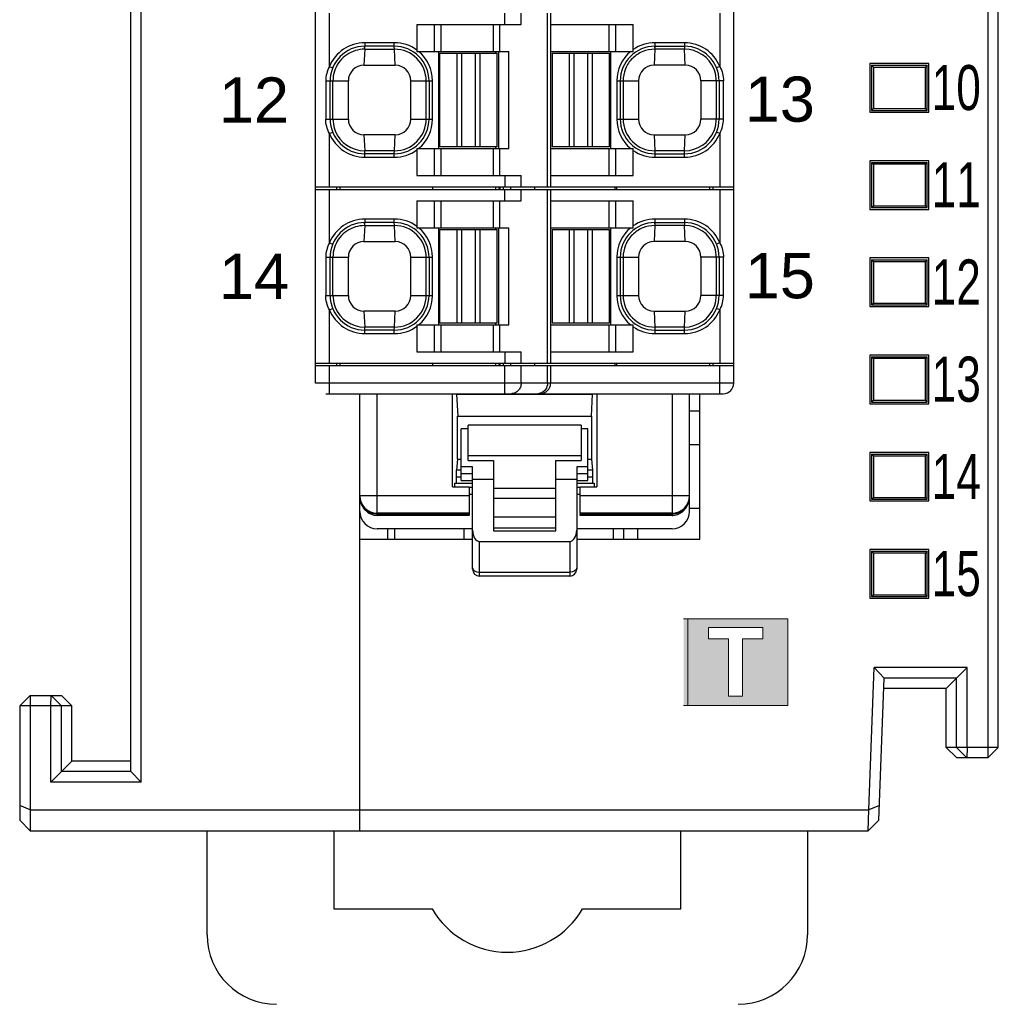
# Model space of a CAD drawing. Extents: x 1653 to 2131, y -357 to 2652.
# Tile 24 of 34: x 2101 to 2129, y -77 to -49. Entities that reach past the tile are written whole.
import ezdxf
from ezdxf.enums import TextEntityAlignment as Align

# ---------------------------------------------------------------- set-up
doc = ezdxf.new("R2010")
doc.units = 0
doc.header["$LTSCALE"] = 30.734
doc.header["$MEASUREMENT"] = 0
doc.layers.get('0').update_dxf_attribs({"linetype": 'CONTINUOUS'})
doc.layers.add('7_ALL_FEATURES', color=7, linetype='CONTINUOUS')
doc.styles.add('TEXTSTYLE_1', font='arial.ttf')

msp = doc.modelspace()

# ---------------------------------------------------------------- hatches: boundary and pattern name
at = {"lineweight": 5}
h = msp.add_hatch(color=256, dxfattribs=at)
h.paths.add_polyline_path([(2120.919, -66.898), (2121.501, -66.898), (2121.501, -68.553), (2121.902, -68.553), (2121.902, -66.898), (2122.491, -66.898), (2122.491, -66.568), (2120.919, -66.568)], flags=16)
h.paths.add_polyline_path([(2120.205, -68.819), (2123.205, -68.819), (2123.205, -66.319), (2120.205, -66.319)])

# ---------------------------------------------------------------- linework, layer by layer
for p, q in [((2123.205, -66.319), (2120.205, -66.319)), ((2120.325, -66.319), (2120.325, -68.819)), ((2123.205, -68.819), (2123.205, -66.319)), ((2122.491, -66.568), (2120.919, -66.568)), ((2120.919, -66.568), (2120.919, -66.898)), ((2122.491, -66.898), (2122.491, -66.568)), ((2120.919, -66.898), (2121.501, -66.898)), ((2121.501, -66.898), (2121.501, -68.553)), ((2121.902, -68.553), (2121.902, -66.898)), ((2121.902, -66.898), (2122.491, -66.898)), ((2121.501, -68.553), (2121.902, -68.553)), ((2120.205, -68.819), (2123.205, -68.819))]:
    msp.add_line(p, q, dxfattribs=at)
at = {"linetype": 'Continuous'}
for p, q in [((2106.474, -75.426), (2106.474, -72.426)), ((2110.124, -72.426), (2110.124, -74.676)), ((2120.124, -74.676), (2120.124, -72.426)), ((2123.774, -72.426), (2123.774, -75.426)), ((2110.124, -74.676), (2112.958, -74.676)), ((2117.289, -74.676), (2120.124, -74.676))]:
    msp.add_line(p, q, dxfattribs=at)
for centre, radius, start, end in [((2115.124, -73.426), 2.5, 210, 330), ((2108.474, -75.426), 2, 180, 270), ((2121.774, -75.426), 2, 270, 0)]:
    msp.add_arc(centre, radius, start, end, dxfattribs=at)
at = {"layer": '7_ALL_FEATURES', "linetype": 'Continuous'}
for p, q in [((2104.274, -70.717), (2104.274, 13.865)), ((2104.574, -71.026), (2104.574, 7.428)), ((2109.599, -59.536), (2109.599, -7.656)), ((2121.649, -59.536), (2121.649, -7.656)), ((2129.274, -70.026), (2129.274, -11.312)), ((2128.974, -11.454), (2128.974, -70.326)), ((2109.999, -50.414), (2109.999, -48.876)), ((2115.053, -49.201), (2115.053, -48.876)), ((2115.523, -49.201), (2115.523, -48.876)), ((2116.283, -53.876), (2116.283, -48.876)), ((2116.374, -48.876), (2116.374, -53.876)), ((2121.249, -48.876), (2121.249, -50.414)), ((2112.519, -49.201), (2115.523, -49.201)), ((2112.519, -49.201), (2112.519, -49.938)), ((2113.017, -49.201), (2113.017, -49.976)), ((2113.205, -49.201), (2113.205, -49.976)), ((2114.717, -49.201), (2114.717, -49.976)), ((2114.905, -49.976), (2114.905, -49.201)), ((2116.374, -49.201), (2118.749, -49.201)), ((2118.063, -49.976), (2118.063, -49.201)), ((2118.25, -49.976), (2118.25, -49.201)), ((2118.749, -49.924), (2118.749, -49.201)), ((2111.015, -49.914), (2110.994, -50.376)), ((2111.015, -49.914), (2111.011, -49.826)), ((2111.015, -49.914), (2111.019, -49.826)), ((2111.015, -49.914), (2111.873, -49.914)), ((2111.869, -49.726), (2111.019, -49.726)), ((2111.019, -49.726), (2111.019, -49.826)), ((2111.869, -49.826), (2111.019, -49.826)), ((2111.869, -49.826), (2111.869, -49.726)), ((2111.873, -49.914), (2111.869, -49.826)), ((2111.894, -50.376), (2111.873, -49.914)), ((2119.375, -49.914), (2119.354, -50.376)), ((2119.371, -49.826), (2119.375, -49.914)), ((2119.379, -49.826), (2119.375, -49.914)), ((2120.233, -49.914), (2119.375, -49.914)), ((2120.229, -49.726), (2119.379, -49.726)), ((2119.379, -49.726), (2119.379, -49.826)), ((2119.379, -49.826), (2120.229, -49.826)), ((2120.229, -49.726), (2120.229, -49.826)), ((2120.229, -49.826), (2120.233, -49.914)), ((2120.254, -50.376), (2120.233, -49.914)), ((2112.519, -49.938), (2112.517, -49.976)), ((2112.517, -49.976), (2115.164, -49.976)), ((2113.144, -49.976), (2113.144, -52.776)), ((2113.184, -50.026), (2113.813, -50.026)), ((2113.184, -52.726), (2113.184, -50.026)), ((2113.678, -52.726), (2113.678, -50.026)), ((2113.813, -52.726), (2113.813, -50.026)), ((2113.814, -50.026), (2114.834, -50.026)), ((2114.204, -52.726), (2114.204, -50.026)), ((2114.339, -52.726), (2114.339, -50.026)), ((2114.789, -49.976), (2114.789, -50.026)), ((2114.834, -52.726), (2114.834, -50.026)), ((2114.874, -49.976), (2114.874, -52.776)), ((2115.164, -52.776), (2115.164, -49.976)), ((2116.374, -49.976), (2118.752, -49.976)), ((2116.414, -50.026), (2117.043, -50.026)), ((2116.414, -50.026), (2116.414, -52.726)), ((2116.908, -50.026), (2116.908, -52.726)), ((2117.043, -50.026), (2117.043, -52.726)), ((2117.044, -50.026), (2118.064, -50.026)), ((2117.434, -50.026), (2117.434, -52.726)), ((2117.569, -50.026), (2117.569, -52.726)), ((2118.064, -50.026), (2118.064, -52.726)), ((2118.104, -52.776), (2118.104, -49.976)), ((2118.752, -49.976), (2118.749, -49.924)), ((2109.999, -50.414), (2110.091, -50.451)), ((2110.994, -50.376), (2111.894, -50.376)), ((2120.254, -50.376), (2119.354, -50.376)), ((2121.249, -50.414), (2121.156, -50.451)), ((2127.274, -50.326), (2125.574, -50.326)), ((2125.574, -50.326), (2125.574, -51.726)), ((2125.624, -50.376), (2127.224, -50.376)), ((2125.624, -50.376), (2125.674, -50.426)), ((2125.624, -50.376), (2125.624, -51.676)), ((2125.674, -50.426), (2127.174, -50.426)), ((2125.674, -50.426), (2125.674, -51.626)), ((2127.224, -50.376), (2127.174, -50.426)), ((2127.174, -51.626), (2127.174, -50.426)), ((2127.224, -51.676), (2127.224, -50.376)), ((2127.274, -51.726), (2127.274, -50.326)), ((2109.892, -50.826), (2110.544, -50.826)), ((2109.892, -50.826), (2109.892, -51.926)), ((2110.019, -51.926), (2110.019, -50.826)), ((2110.101, -51.926), (2110.101, -50.826)), ((2110.544, -51.926), (2110.544, -50.826)), ((2112.344, -50.826), (2112.969, -50.826)), ((2112.344, -51.926), (2112.344, -50.826)), ((2112.787, -51.926), (2112.787, -50.826)), ((2112.869, -50.826), (2112.869, -51.926)), ((2112.969, -51.926), (2112.969, -50.826)), ((2118.279, -50.826), (2118.904, -50.826)), ((2118.279, -50.826), (2118.279, -51.926)), ((2118.379, -50.826), (2118.379, -51.926)), ((2118.461, -50.826), (2118.461, -51.926)), ((2118.904, -50.826), (2118.904, -51.926)), ((2121.355, -50.826), (2120.704, -50.826)), ((2120.704, -50.826), (2120.704, -51.926)), ((2121.147, -50.826), (2121.147, -51.926)), ((2121.229, -50.826), (2121.229, -51.926)), ((2121.355, -51.926), (2121.355, -50.826)), ((2125.574, -51.726), (2127.274, -51.726)), ((2125.624, -51.676), (2125.674, -51.626)), ((2125.624, -51.676), (2127.224, -51.676)), ((2125.674, -51.626), (2127.174, -51.626)), ((2127.224, -51.676), (2127.174, -51.626)), ((2109.892, -51.926), (2110.544, -51.926)), ((2112.344, -51.926), (2112.969, -51.926)), ((2118.279, -51.926), (2118.904, -51.926)), ((2121.355, -51.926), (2120.704, -51.926)), ((2109.999, -52.338), (2110.091, -52.3)), ((2109.999, -53.876), (2109.999, -52.338)), ((2111.894, -52.376), (2110.994, -52.376)), ((2110.994, -52.376), (2111.015, -52.838)), ((2111.873, -52.838), (2111.894, -52.376)), ((2119.354, -52.376), (2120.254, -52.376)), ((2119.354, -52.376), (2119.375, -52.838)), ((2120.233, -52.838), (2120.254, -52.376)), ((2121.249, -52.338), (2121.156, -52.3)), ((2121.249, -52.338), (2121.249, -53.876)), ((2114.203, -52.726), (2113.184, -52.726)), ((2114.834, -52.726), (2114.204, -52.726)), ((2114.789, -52.726), (2114.789, -52.776)), ((2117.433, -52.726), (2116.414, -52.726)), ((2118.064, -52.726), (2117.434, -52.726)), ((2111.873, -52.838), (2111.015, -52.838)), ((2111.019, -52.926), (2111.015, -52.838)), ((2111.869, -52.926), (2111.019, -52.926)), ((2111.019, -53.026), (2111.019, -52.926)), ((2111.019, -53.026), (2111.869, -53.026)), ((2111.869, -52.926), (2111.873, -52.838)), ((2111.869, -53.026), (2111.869, -52.926)), ((2112.517, -52.776), (2115.164, -52.776)), ((2112.517, -52.776), (2112.519, -52.813)), ((2112.519, -52.813), (2112.519, -53.551)), ((2113.017, -52.776), (2113.017, -53.551)), ((2113.205, -52.776), (2113.205, -53.551)), ((2114.717, -52.776), (2114.717, -53.551)), ((2114.905, -53.551), (2114.905, -52.776)), ((2116.374, -52.776), (2118.752, -52.776)), ((2118.063, -53.551), (2118.063, -52.776)), ((2118.25, -53.551), (2118.25, -52.776)), ((2118.749, -52.827), (2118.752, -52.776)), ((2118.749, -53.551), (2118.749, -52.827)), ((2120.233, -52.838), (2119.375, -52.838)), ((2119.375, -52.838), (2119.379, -52.926)), ((2119.379, -52.926), (2120.229, -52.926)), ((2119.379, -52.926), (2119.379, -53.026)), ((2119.379, -53.026), (2120.229, -53.026)), ((2120.229, -52.926), (2120.233, -52.838)), ((2120.229, -53.026), (2120.229, -52.926)), ((2127.274, -53.126), (2125.574, -53.126)), ((2125.574, -53.126), (2125.574, -54.526)), ((2125.624, -53.176), (2127.224, -53.176)), ((2125.624, -53.176), (2125.674, -53.226)), ((2125.624, -53.176), (2125.624, -54.476)), ((2127.174, -53.226), (2125.674, -53.226)), ((2125.674, -53.226), (2125.674, -54.426)), ((2127.224, -53.176), (2127.174, -53.226)), ((2127.174, -54.426), (2127.174, -53.226)), ((2127.224, -54.476), (2127.224, -53.176)), ((2127.274, -54.526), (2127.274, -53.126)), ((2112.519, -53.551), (2115.523, -53.551)), ((2115.053, -53.551), (2115.053, -53.876)), ((2115.523, -53.876), (2115.523, -53.551)), ((2116.374, -53.551), (2118.749, -53.551)), ((2109.599, -53.876), (2121.649, -53.876)), ((2110.199, -53.876), (2110.199, -53.956)), ((2110.299, -53.876), (2110.299, -53.956)), ((2112.973, -53.876), (2112.973, -53.956)), ((2114.789, -53.876), (2114.789, -53.956)), ((2114.878, -53.876), (2114.878, -53.956)), ((2114.913, -53.876), (2114.913, -53.956)), ((2115.007, -53.876), (2115.007, -53.956)), ((2115.223, -53.956), (2115.223, -53.876)), ((2115.909, -53.876), (2115.909, -53.956)), ((2118.227, -53.876), (2118.227, -53.956)), ((2118.27, -53.876), (2118.27, -53.956)), ((2120.949, -53.876), (2120.949, -53.956)), ((2121.049, -53.876), (2121.049, -53.956)), ((2109.599, -53.956), (2121.649, -53.956)), ((2109.999, -55.494), (2109.999, -53.956)), ((2115.053, -54.281), (2115.053, -53.956)), ((2115.523, -54.281), (2115.523, -53.956)), ((2116.283, -58.956), (2116.283, -53.956)), ((2116.374, -53.956), (2116.374, -58.956)), ((2121.249, -53.956), (2121.249, -55.494)), ((2112.519, -54.281), (2115.523, -54.281)), ((2112.519, -54.281), (2112.519, -55.018)), ((2113.017, -54.281), (2113.017, -55.056)), ((2113.205, -54.281), (2113.205, -55.056)), ((2114.717, -54.281), (2114.717, -55.056)), ((2114.905, -55.056), (2114.905, -54.281)), ((2116.374, -54.281), (2118.749, -54.281)), ((2118.063, -55.056), (2118.063, -54.281)), ((2118.25, -55.056), (2118.25, -54.281)), ((2118.749, -55.004), (2118.749, -54.281)), ((2125.624, -54.476), (2125.674, -54.426)), ((2125.674, -54.426), (2127.174, -54.426)), ((2127.224, -54.476), (2127.174, -54.426)), ((2125.574, -54.526), (2127.274, -54.526)), ((2125.624, -54.476), (2127.224, -54.476)), ((2111.015, -54.994), (2110.994, -55.456)), ((2111.015, -54.994), (2111.011, -54.906)), ((2111.015, -54.994), (2111.019, -54.906)), ((2111.015, -54.994), (2111.873, -54.994)), ((2111.869, -54.806), (2111.019, -54.806)), ((2111.019, -54.806), (2111.019, -54.906)), ((2111.869, -54.906), (2111.019, -54.906)), ((2111.869, -54.906), (2111.869, -54.806)), ((2111.873, -54.994), (2111.869, -54.906)), ((2111.894, -55.456), (2111.873, -54.994)), ((2112.519, -55.018), (2112.517, -55.056)), ((2118.752, -55.056), (2118.749, -55.004)), ((2119.375, -54.994), (2119.354, -55.456)), ((2119.371, -54.906), (2119.375, -54.994)), ((2119.379, -54.906), (2119.375, -54.994)), ((2120.233, -54.994), (2119.375, -54.994)), ((2120.229, -54.806), (2119.379, -54.806)), ((2119.379, -54.806), (2119.379, -54.906)), ((2119.379, -54.906), (2120.229, -54.906)), ((2120.229, -54.806), (2120.229, -54.906)), ((2120.229, -54.906), (2120.233, -54.994)), ((2120.254, -55.456), (2120.233, -54.994)), ((2112.517, -55.056), (2115.164, -55.056)), ((2113.144, -55.056), (2113.144, -57.856)), ((2113.184, -55.106), (2113.813, -55.106)), ((2113.184, -57.806), (2113.184, -55.106)), ((2113.678, -57.806), (2113.678, -55.106)), ((2113.813, -57.806), (2113.813, -55.106)), ((2113.814, -55.106), (2114.834, -55.106)), ((2114.204, -57.806), (2114.204, -55.106)), ((2114.339, -57.806), (2114.339, -55.106)), ((2114.789, -55.056), (2114.789, -55.106)), ((2114.834, -57.806), (2114.834, -55.106)), ((2114.874, -55.056), (2114.874, -57.856)), ((2115.164, -57.856), (2115.164, -55.056)), ((2116.374, -55.056), (2118.752, -55.056)), ((2116.414, -55.106), (2117.043, -55.106)), ((2116.414, -55.106), (2116.414, -57.806)), ((2116.908, -55.106), (2116.908, -57.806)), ((2117.043, -55.106), (2117.043, -57.806)), ((2117.044, -55.106), (2118.064, -55.106)), ((2117.434, -55.106), (2117.434, -57.806)), ((2117.569, -55.106), (2117.569, -57.806)), ((2118.064, -55.106), (2118.064, -57.806)), ((2118.104, -57.856), (2118.104, -55.056)), ((2109.999, -55.494), (2110.091, -55.531)), ((2110.994, -55.456), (2111.894, -55.456)), ((2120.254, -55.456), (2119.354, -55.456)), ((2121.249, -55.494), (2121.156, -55.531)), ((2109.892, -55.906), (2110.544, -55.906)), ((2109.892, -55.906), (2109.892, -57.006)), ((2110.019, -57.006), (2110.019, -55.906)), ((2110.101, -57.006), (2110.101, -55.906)), ((2110.544, -57.006), (2110.544, -55.906)), ((2112.344, -55.906), (2112.969, -55.906)), ((2112.344, -57.006), (2112.344, -55.906)), ((2112.787, -57.006), (2112.787, -55.906)), ((2112.869, -55.906), (2112.869, -57.006)), ((2112.969, -57.006), (2112.969, -55.906)), ((2118.279, -55.906), (2118.904, -55.906)), ((2118.279, -55.906), (2118.279, -57.006)), ((2118.379, -55.906), (2118.379, -57.006)), ((2118.461, -55.906), (2118.461, -57.006)), ((2118.904, -55.906), (2118.904, -57.006)), ((2121.355, -55.906), (2120.704, -55.906)), ((2120.704, -55.906), (2120.704, -57.006)), ((2121.147, -55.906), (2121.147, -57.006)), ((2121.229, -55.906), (2121.229, -57.006)), ((2121.355, -57.006), (2121.355, -55.906)), ((2127.274, -55.926), (2125.574, -55.926)), ((2125.574, -55.926), (2125.574, -57.326)), ((2125.624, -55.976), (2127.224, -55.976)), ((2125.624, -55.976), (2125.674, -56.026)), ((2125.624, -55.976), (2125.624, -57.276)), ((2125.674, -56.026), (2127.174, -56.026)), ((2125.674, -56.026), (2125.674, -57.226)), ((2127.224, -55.976), (2127.174, -56.026)), ((2127.174, -57.226), (2127.174, -56.026)), ((2127.224, -57.276), (2127.224, -55.976)), ((2127.274, -57.326), (2127.274, -55.926)), ((2109.892, -57.006), (2110.544, -57.006)), ((2112.344, -57.006), (2112.969, -57.006)), ((2118.279, -57.006), (2118.904, -57.006)), ((2121.355, -57.006), (2120.704, -57.006)), ((2125.624, -57.276), (2125.674, -57.226)), ((2125.624, -57.276), (2127.224, -57.276)), ((2125.674, -57.226), (2127.174, -57.226)), ((2127.224, -57.276), (2127.174, -57.226)), ((2109.999, -57.418), (2110.091, -57.38)), ((2109.999, -58.956), (2109.999, -57.418)), ((2111.894, -57.456), (2110.994, -57.456)), ((2110.994, -57.456), (2111.015, -57.918)), ((2111.873, -57.918), (2111.894, -57.456)), ((2119.354, -57.456), (2120.254, -57.456)), ((2119.354, -57.456), (2119.375, -57.918)), ((2120.233, -57.918), (2120.254, -57.456)), ((2121.249, -57.418), (2121.156, -57.38)), ((2121.249, -57.418), (2121.249, -58.956)), ((2125.574, -57.326), (2127.274, -57.326)), ((2112.517, -57.856), (2115.164, -57.856)), ((2112.517, -57.856), (2112.519, -57.893)), ((2113.017, -57.856), (2113.017, -58.631)), ((2114.203, -57.806), (2113.184, -57.806)), ((2113.205, -57.856), (2113.205, -58.631)), ((2114.834, -57.806), (2114.204, -57.806)), ((2114.717, -57.856), (2114.717, -58.631)), ((2114.789, -57.806), (2114.789, -57.856)), ((2114.905, -58.631), (2114.905, -57.856)), ((2116.374, -57.856), (2118.752, -57.856)), ((2117.433, -57.806), (2116.414, -57.806)), ((2118.064, -57.806), (2117.434, -57.806)), ((2118.063, -58.631), (2118.063, -57.856)), ((2118.25, -58.631), (2118.25, -57.856)), ((2118.749, -57.907), (2118.752, -57.856)), ((2111.873, -57.918), (2111.015, -57.918)), ((2111.019, -58.006), (2111.015, -57.918)), ((2111.869, -58.006), (2111.019, -58.006)), ((2111.019, -58.106), (2111.019, -58.006)), ((2111.019, -58.106), (2111.869, -58.106)), ((2111.869, -58.006), (2111.873, -57.918)), ((2111.869, -58.106), (2111.869, -58.006)), ((2112.519, -57.893), (2112.519, -58.631)), ((2118.749, -58.631), (2118.749, -57.907)), ((2120.233, -57.918), (2119.375, -57.918)), ((2119.375, -57.918), (2119.379, -58.006)), ((2119.379, -58.006), (2120.229, -58.006)), ((2119.379, -58.006), (2119.379, -58.106)), ((2119.379, -58.106), (2120.229, -58.106)), ((2120.229, -58.006), (2120.233, -57.918)), ((2120.229, -58.106), (2120.229, -58.006)), ((2112.519, -58.631), (2115.523, -58.631)), ((2115.053, -58.631), (2115.053, -58.956)), ((2115.523, -58.956), (2115.523, -58.631)), ((2116.374, -58.631), (2118.749, -58.631)), ((2109.599, -58.956), (2121.649, -58.956)), ((2110.199, -58.956), (2110.199, -59.026)), ((2110.299, -58.956), (2110.299, -59.026)), ((2112.973, -58.956), (2112.973, -59.026)), ((2114.789, -58.956), (2114.789, -59.026)), ((2114.878, -58.956), (2114.878, -59.026)), ((2114.913, -58.956), (2114.913, -59.026)), ((2115.007, -58.956), (2115.007, -59.026)), ((2115.223, -59.026), (2115.223, -58.956)), ((2115.909, -58.956), (2115.909, -59.026)), ((2118.227, -58.956), (2118.227, -59.026)), ((2118.27, -58.956), (2118.27, -59.026)), ((2120.949, -58.956), (2120.949, -59.026)), ((2121.049, -58.956), (2121.049, -59.026)), ((2127.274, -58.726), (2125.574, -58.726)), ((2125.574, -58.726), (2125.574, -60.126)), ((2125.624, -58.776), (2127.224, -58.776)), ((2125.624, -58.776), (2125.674, -58.826)), ((2125.624, -58.776), (2125.624, -60.076)), ((2127.174, -58.826), (2125.674, -58.826)), ((2125.674, -58.826), (2125.674, -60.026)), ((2127.224, -58.776), (2127.174, -58.826)), ((2127.174, -60.026), (2127.174, -58.826)), ((2127.224, -60.076), (2127.224, -58.776)), ((2127.274, -60.126), (2127.274, -58.726)), ((2109.599, -59.026), (2121.649, -59.026)), ((2109.999, -59.836), (2109.999, -59.026)), ((2115.053, -59.836), (2115.053, -59.026)), ((2115.523, -59.536), (2115.523, -59.026)), ((2116.283, -59.536), (2116.283, -59.026)), ((2116.374, -59.026), (2116.374, -59.536)), ((2121.249, -59.836), (2121.249, -59.026)), ((2121.649, -59.536), (2109.599, -59.536)), ((2109.899, -59.836), (2121.349, -59.836)), ((2110.874, -72.426), (2110.874, -59.836)), ((2111.374, -63.277), (2111.374, -59.836)), ((2113.542, -62.516), (2113.542, -59.836)), ((2116.072, -59.826), (2116.001, -59.836)), ((2117.705, -59.836), (2117.705, -62.516)), ((2119.874, -59.836), (2119.874, -63.277)), ((2120.374, -63.226), (2120.374, -59.836)), ((2120.674, -64.026), (2120.674, -59.836)), ((2113.664, -59.851), (2117.583, -59.851)), ((2113.664, -59.851), (2113.695, -60.486)), ((2117.552, -60.486), (2117.583, -59.851)), ((2125.574, -60.126), (2127.274, -60.126)), ((2125.624, -60.076), (2125.674, -60.026)), ((2125.624, -60.076), (2127.224, -60.076)), ((2125.674, -60.026), (2127.174, -60.026)), ((2127.224, -60.076), (2127.174, -60.026)), ((2120.674, -60.341), (2120.374, -60.339)), ((2113.687, -60.486), (2117.56, -60.486)), ((2113.687, -61.723), (2113.687, -60.486)), ((2117.56, -61.723), (2117.56, -60.486)), ((2113.999, -60.844), (2113.799, -60.844)), ((2113.799, -62.341), (2113.799, -60.844)), ((2117.249, -60.744), (2113.999, -60.744)), ((2113.999, -61.76), (2113.999, -60.744)), ((2117.249, -60.744), (2117.249, -61.76)), ((2117.449, -60.844), (2117.249, -60.844)), ((2117.449, -62.341), (2117.449, -60.844)), ((2120.674, -61.31), (2120.374, -61.313)), ((2127.274, -61.526), (2125.574, -61.526)), ((2125.574, -61.526), (2125.574, -62.926)), ((2127.274, -62.926), (2127.274, -61.526)), ((2113.687, -61.723), (2113.656, -62.036)), ((2113.687, -61.723), (2113.799, -61.723)), ((2113.999, -61.613), (2117.249, -61.613)), ((2113.999, -61.76), (2114.724, -61.76)), ((2114.724, -61.76), (2114.724, -63.791)), ((2116.524, -61.76), (2117.249, -61.76)), ((2116.524, -63.791), (2116.524, -61.76)), ((2117.449, -61.723), (2117.56, -61.723)), ((2117.591, -62.036), (2117.56, -61.723)), ((2125.624, -61.576), (2127.224, -61.576)), ((2125.624, -61.576), (2125.674, -61.626)), ((2125.624, -61.576), (2125.624, -62.876)), ((2125.674, -61.626), (2127.174, -61.626)), ((2125.674, -61.626), (2125.674, -62.826)), ((2127.224, -61.576), (2127.174, -61.626)), ((2127.174, -62.826), (2127.174, -61.626)), ((2127.224, -62.876), (2127.224, -61.576)), ((2113.799, -62.036), (2113.656, -62.036)), ((2114.124, -61.948), (2113.799, -61.948)), ((2114.124, -64.891), (2114.124, -61.948)), ((2117.449, -61.948), (2117.124, -61.948)), ((2117.124, -61.948), (2117.124, -64.891)), ((2117.591, -62.036), (2117.449, -62.036)), ((2113.654, -62.235), (2113.799, -62.235)), ((2113.654, -62.235), (2113.654, -62.416)), ((2114.124, -62.141), (2113.799, -62.141)), ((2113.799, -62.341), (2114.124, -62.341)), ((2114.124, -62.298), (2114.724, -62.298)), ((2116.524, -62.298), (2117.124, -62.298)), ((2117.449, -62.141), (2117.124, -62.141)), ((2117.124, -62.341), (2117.449, -62.341)), ((2117.449, -62.235), (2117.593, -62.235)), ((2117.593, -62.416), (2117.593, -62.235)), ((2113.542, -62.516), (2114.024, -62.516)), ((2113.617, -62.416), (2114.124, -62.416)), ((2113.617, -62.516), (2113.617, -62.416)), ((2114.024, -62.516), (2114.024, -63.277)), ((2114.124, -62.536), (2114.024, -62.536)), ((2116.524, -62.569), (2114.724, -62.569)), ((2117.124, -62.416), (2117.63, -62.416)), ((2117.224, -62.536), (2117.124, -62.536)), ((2117.224, -62.516), (2117.705, -62.516)), ((2117.224, -63.277), (2117.224, -62.516)), ((2117.63, -62.416), (2117.63, -62.516)), ((2114.024, -62.777), (2110.874, -62.777)), ((2114.124, -62.736), (2114.024, -62.736)), ((2116.524, -62.858), (2114.724, -62.858)), ((2117.224, -62.736), (2117.124, -62.736)), ((2120.374, -62.777), (2117.224, -62.777)), ((2125.574, -62.926), (2127.274, -62.926)), ((2125.624, -62.876), (2125.674, -62.826)), ((2125.624, -62.876), (2127.224, -62.876)), ((2125.674, -62.826), (2127.174, -62.826)), ((2127.224, -62.876), (2127.174, -62.826)), ((2120.674, -63.141), (2120.374, -63.139)), ((2111.274, -63.331), (2111.374, -63.342)), ((2114.024, -63.277), (2111.374, -63.277)), ((2111.374, -63.342), (2111.374, -63.281)), ((2111.374, -63.297), (2114.024, -63.297)), ((2114.024, -63.342), (2111.374, -63.342)), ((2114.024, -63.281), (2114.024, -63.342)), ((2116.524, -63.396), (2114.724, -63.396)), ((2119.874, -63.277), (2117.224, -63.277)), ((2117.224, -63.297), (2119.874, -63.297)), ((2117.224, -63.342), (2117.224, -63.297)), ((2119.874, -63.342), (2117.224, -63.342)), ((2119.873, -63.342), (2119.893, -63.341)), ((2119.874, -63.297), (2119.874, -63.342)), ((2119.893, -63.341), (2120.038, -63.312)), ((2114.124, -63.726), (2111.374, -63.726)), ((2111.674, -63.726), (2111.674, -64.026)), ((2111.874, -63.726), (2111.874, -64.026)), ((2113.874, -63.726), (2113.874, -64.026)), ((2114.724, -63.696), (2116.524, -63.696)), ((2114.724, -63.791), (2116.524, -63.791)), ((2119.874, -63.726), (2117.124, -63.726)), ((2118.174, -63.726), (2118.174, -64.026)), ((2118.474, -63.726), (2118.474, -64.026)), ((2118.874, -63.726), (2118.874, -64.026)), ((2110.874, -64.026), (2114.124, -64.026)), ((2114.324, -64.091), (2116.924, -64.091)), ((2114.324, -65.091), (2114.324, -64.091)), ((2116.924, -64.091), (2116.924, -65.091)), ((2117.124, -64.026), (2120.674, -64.026)), ((2127.274, -64.326), (2125.574, -64.326)), ((2125.574, -64.326), (2125.574, -65.726)), ((2125.624, -64.376), (2127.224, -64.376)), ((2125.624, -64.376), (2125.674, -64.426)), ((2125.624, -64.376), (2125.624, -65.676)), ((2127.224, -64.376), (2127.174, -64.426)), ((2127.224, -65.676), (2127.224, -64.376)), ((2127.274, -65.726), (2127.274, -64.326)), ((2127.174, -64.426), (2125.674, -64.426)), ((2125.674, -64.426), (2125.674, -65.626)), ((2127.174, -65.626), (2127.174, -64.426)), ((2114.247, -64.969), (2114.324, -64.978)), ((2114.324, -64.978), (2116.924, -64.978)), ((2116.924, -65.091), (2114.324, -65.091)), ((2117, -64.969), (2116.924, -64.978)), ((2125.574, -65.726), (2127.274, -65.726)), ((2125.624, -65.676), (2125.674, -65.626)), ((2125.624, -65.676), (2127.224, -65.676)), ((2125.674, -65.626), (2127.174, -65.626)), ((2127.224, -65.676), (2127.174, -65.626)), ((2125.545, -71.826), (2125.695, -67.726)), ((2128.374, -67.726), (2125.695, -67.726)), ((2125.984, -68.035), (2125.695, -67.726)), ((2127.774, -68.326), (2128.374, -67.726)), ((2128.374, -70.026), (2128.374, -67.726)), ((2125.835, -72.126), (2125.984, -68.035)), ((2128.065, -68.035), (2125.984, -68.035)), ((2128.065, -70.026), (2128.065, -68.035)), ((2127.774, -68.326), (2125.974, -68.326)), ((2127.774, -70.026), (2127.774, -68.326)), ((2101.074, -68.826), (2101.374, -68.526)), ((2101.374, -68.526), (2102.274, -68.526)), ((2101.374, -68.526), (2101.374, -72.426)), ((2101.974, -68.826), (2101.982, -68.526)), ((2102.283, -68.826), (2101.982, -68.526)), ((2102.574, -68.826), (2102.274, -68.526)), ((2102.574, -68.826), (2101.074, -68.826)), ((2101.074, -68.826), (2101.074, -72.126)), ((2101.974, -71.026), (2101.974, -68.826)), ((2102.283, -70.717), (2102.283, -68.826)), ((2102.574, -70.426), (2102.574, -68.826)), ((2129.274, -70.026), (2127.774, -70.026)), ((2127.774, -70.026), (2128.074, -70.326)), ((2128.065, -70.026), (2128.365, -70.326)), ((2128.374, -70.026), (2128.365, -70.326)), ((2129.274, -70.026), (2128.974, -70.326)), ((2128.974, -70.326), (2128.074, -70.326)), ((2101.974, -71.026), (2102.574, -70.426)), ((2104.274, -70.426), (2102.574, -70.426)), ((2104.274, -70.717), (2102.283, -70.717)), ((2104.274, -70.717), (2104.574, -71.026)), ((2104.574, -71.026), (2101.974, -71.026)), ((2101.374, -71.826), (2101.074, -71.701)), ((2125.85, -71.702), (2125.545, -71.826)), ((2101.374, -71.826), (2125.545, -71.826)), ((2125.523, -72.426), (2125.545, -71.826)), ((2101.374, -72.426), (2101.074, -72.126)), ((2125.835, -72.126), (2125.524, -72.426)), ((2101.374, -72.426), (2125.523, -72.426))]:
    msp.add_line(p, q, dxfattribs=at)
for points in [[(2110.874, -62.816), (2110.904, -62.996), (2110.991, -63.152), (2111.12, -63.268), (2111.274, -63.331)], [(2120.038, -63.312), (2120.172, -63.237), (2120.279, -63.122), (2120.349, -62.978), (2120.374, -62.817)]]:
    msp.add_lwpolyline(points, dxfattribs=at)
for centre, radius, start, end in [((2111.019, -50.826), 1.1, 90, 158.0136), ((2111.019, -50.826), 1, 90, 180), ((2111.869, -50.826), 1.1, 53.7773, 90), ((2111.869, -50.826), 1, 0, 90), ((2111.875, -50.826), 0.912, 359.9993, 90.1269), ((2119.379, -50.826), 1, 90, 180), ((2119.379, -50.826), 1.1, 90, 124.941), ((2120.229, -50.826), 1.1, 21.9864, 90), ((2120.229, -50.826), 1, 0, 90), ((2120.234, -50.826), 0.912, 21.6366, 90.115), ((2111.869, -50.826), 1.1, 0, 50.6015), ((2119.379, -50.826), 1.1, 129.3998, 180), ((2110.994, -50.826), 0.45, 90, 180), ((2111.894, -50.826), 0.45, 0, 90), ((2119.354, -50.826), 0.45, 90, 180), ((2120.254, -50.826), 0.45, 0, 90), ((2111.025, -50.829), 0.925, 162.1069, 179.8241), ((2111.013, -50.825), 0.912, 158.3934, 162.0612), ((2120.239, -50.824), 0.907, 17.995, 21.5996), ((2120.226, -50.827), 0.92, 0.0881, 17.9601), ((2111.019, -51.926), 1, 180, 270), ((2111.021, -51.924), 0.92, 180.0881, 197.9601), ((2110.994, -51.926), 0.45, 180, 270), ((2111.869, -51.926), 1, 270, 360), ((2111.875, -51.926), 0.912, 269.8726, 0.0011), ((2111.894, -51.926), 0.45, 270, 360), ((2111.869, -51.926), 1.1, 309.4, 360), ((2119.379, -51.926), 1.1, 180, 230.6021), ((2119.379, -51.926), 1, 180, 270), ((2119.373, -51.926), 0.912, 179.9993, 270.1269), ((2119.354, -51.926), 0.45, 180, 270), ((2120.229, -51.926), 1, 270, 360), ((2120.254, -51.926), 0.45, 270, 0), ((2120.226, -51.924), 0.921, 342.0557, 359.9069), ((2111.019, -51.926), 1.1, 201.987, 270), ((2111.008, -51.928), 0.907, 197.995, 201.5996), ((2111.013, -51.925), 0.912, 201.6366, 270.115), ((2120.229, -51.926), 1.1, 270, 338.0136), ((2120.234, -51.925), 0.912, 269.886, 338.3602), ((2120.239, -51.928), 0.907, 338.4038, 342.0226), ((2111.869, -51.926), 1.1, 270, 306.2219), ((2119.379, -51.926), 1.1, 235.0579, 270), ((2111.019, -55.906), 1.1, 90, 158.0136), ((2111.019, -55.906), 1, 90, 180), ((2111.869, -55.906), 1.1, 53.7773, 90), ((2111.869, -55.906), 1, 0, 90), ((2111.875, -55.906), 0.912, 359.9993, 90.1269), ((2119.379, -55.906), 1, 90, 180), ((2119.379, -55.906), 1.1, 90, 124.941), ((2120.229, -55.906), 1.1, 21.9864, 90), ((2120.229, -55.906), 1, 0, 90), ((2120.234, -55.906), 0.912, 21.6366, 90.115), ((2111.869, -55.906), 1.1, 0, 50.6015), ((2119.379, -55.906), 1.1, 129.3998, 180), ((2111.013, -55.905), 0.912, 158.3934, 162.0612), ((2110.994, -55.906), 0.45, 90, 180), ((2111.894, -55.906), 0.45, 0, 90), ((2119.354, -55.906), 0.45, 90, 180), ((2120.254, -55.906), 0.45, 0, 90), ((2120.239, -55.904), 0.907, 17.995, 21.5996), ((2111.025, -55.909), 0.925, 162.1069, 179.8241), ((2120.226, -55.907), 0.92, 0.0881, 17.9601), ((2111.019, -57.006), 1, 180, 270), ((2111.021, -57.004), 0.92, 180.0881, 197.9601), ((2110.994, -57.006), 0.45, 180, 270), ((2111.869, -57.006), 1, 270, 360), ((2111.875, -57.006), 0.912, 269.8726, 0.0011), ((2111.894, -57.006), 0.45, 270, 360), ((2111.869, -57.006), 1.1, 309.4, 360), ((2119.379, -57.006), 1.1, 180, 230.6021), ((2119.379, -57.006), 1, 180, 270), ((2119.373, -57.006), 0.912, 179.9993, 270.1269), ((2119.354, -57.006), 0.45, 180, 270), ((2120.229, -57.006), 1, 270, 360), ((2120.254, -57.006), 0.45, 270, 0), ((2120.226, -57.004), 0.921, 342.0557, 359.9069), ((2111.008, -57.008), 0.907, 197.995, 201.5996), ((2120.239, -57.008), 0.907, 338.4038, 342.0226), ((2111.019, -57.006), 1.1, 201.987, 270), ((2111.013, -57.005), 0.912, 201.6366, 270.115), ((2120.229, -57.006), 1.1, 270, 338.0136), ((2120.234, -57.005), 0.912, 269.886, 338.3602), ((2111.869, -57.006), 1.1, 270, 306.2219), ((2119.379, -57.006), 1.1, 235.0579, 270), ((2116.074, -59.536), 0.3, 270, 0), ((2121.349, -59.536), 0.3, 270, 360), ((2111.374, -62.777), 0.5, 180.0035, 269.9965), ((2119.874, -62.777), 0.5, 270.0035, 359.9965), ((2111.374, -63.226), 0.5, 180, 270), ((2119.874, -63.226), 0.5, 270, 0), ((2111.373, -62.752), 0.546, 255.19, 270.0241), ((2114.324, -64.891), 0.2, 180, 270), ((2116.924, -64.891), 0.2, 270, 0)]:
    msp.add_arc(centre, radius, start, end, dxfattribs=at)
for centre, major_axis, ratio, start_param, end_param in [((2113.656, -62.235), (0, 0.2), 0.008727, 0.087266, 1.570796), ((2117.591, -62.235), (0, 0.2), 0.008727, -1.570796, -0.087266), ((2114.324, -63.771), (0, -0.32), 0.624695, -1.570796, 0), ((2116.924, -63.771), (0, 0.32), 0.624695, 3.141593, 4.712389)]:
    msp.add_ellipse(centre, major_axis=major_axis, ratio=ratio, start_param=start_param, end_param=end_param, dxfattribs=at)
for points, knots in [([(2111.015, -49.914), (2110.924, -49.914), (2110.742, -49.941), (2110.493, -50.06), (2110.291, -50.246), (2110.198, -50.405), (2110.165, -50.49)], [0, 0, 0, 0, 0.249993, 0.500029, 0.750034, 1, 1, 1, 1]), ([(2111.011, -49.826), (2111.011, -49.826), (2111.011, -49.826), (2111.011, -49.826), (2111.011, -49.826)], [0, 0, 0, 0, 0.597573, 1, 1, 1, 1]), ([(2119.375, -49.914), (2119.256, -49.914), (2119.016, -49.961), (2118.712, -50.163), (2118.508, -50.467), (2118.461, -50.707), (2118.461, -50.826)], [0, 0, 0, 0, 0.250046, 0.500002, 0.749964, 1, 1, 1, 1]), ([(2119.371, -49.826), (2119.371, -49.826), (2119.371, -49.826), (2119.371, -49.826), (2119.371, -49.826)], [0, 0, 0, 0, 0.404441, 1, 1, 1, 1]), ([(2109.999, -50.414), (2109.965, -50.477), (2109.911, -50.611), (2109.892, -50.754), (2109.892, -50.826)], [0, 0, 0, 0, 0.500004, 1, 1, 1, 1]), ([(2121.249, -50.414), (2121.282, -50.477), (2121.336, -50.611), (2121.355, -50.754), (2121.355, -50.826)], [0, 0, 0, 0, 0.500015, 1, 1, 1, 1]), ([(2109.999, -52.338), (2109.965, -52.275), (2109.911, -52.141), (2109.892, -51.997), (2109.892, -51.926)], [0, 0, 0, 0, 0.500014, 1, 1, 1, 1]), ([(2121.249, -52.338), (2121.282, -52.275), (2121.336, -52.141), (2121.355, -51.997), (2121.355, -51.926)], [0, 0, 0, 0, 0.500006, 1, 1, 1, 1]), ([(2111.015, -54.994), (2110.924, -54.994), (2110.742, -55.021), (2110.493, -55.14), (2110.291, -55.326), (2110.198, -55.485), (2110.165, -55.57)], [0, 0, 0, 0, 0.249993, 0.500029, 0.750034, 1, 1, 1, 1]), ([(2111.011, -54.906), (2111.011, -54.906), (2111.011, -54.906), (2111.011, -54.906), (2111.011, -54.906)], [0, 0, 0, 0, 0.597573, 1, 1, 1, 1]), ([(2119.375, -54.994), (2119.256, -54.994), (2119.016, -55.041), (2118.712, -55.243), (2118.508, -55.547), (2118.461, -55.787), (2118.461, -55.906)], [0, 0, 0, 0, 0.250046, 0.500002, 0.749964, 1, 1, 1, 1]), ([(2119.371, -54.906), (2119.371, -54.906), (2119.371, -54.906), (2119.371, -54.906), (2119.371, -54.906)], [0, 0, 0, 0, 0.404441, 1, 1, 1, 1]), ([(2109.999, -55.494), (2109.965, -55.557), (2109.911, -55.691), (2109.892, -55.834), (2109.892, -55.906)], [0, 0, 0, 0, 0.500004, 1, 1, 1, 1]), ([(2121.249, -55.494), (2121.282, -55.557), (2121.336, -55.691), (2121.355, -55.834), (2121.355, -55.906)], [0, 0, 0, 0, 0.500015, 1, 1, 1, 1]), ([(2109.999, -57.418), (2109.965, -57.355), (2109.911, -57.221), (2109.892, -57.077), (2109.892, -57.006)], [0, 0, 0, 0, 0.500014, 1, 1, 1, 1]), ([(2121.249, -57.418), (2121.282, -57.355), (2121.336, -57.221), (2121.355, -57.077), (2121.355, -57.006)], [0, 0, 0, 0, 0.500006, 1, 1, 1, 1]), ([(2115.523, -59.536), (2115.523, -59.575), (2115.508, -59.653), (2115.446, -59.752), (2115.353, -59.82), (2115.278, -59.836), (2115.241, -59.836)], [0, 0, 0, 0, 0.257136, 0.510151, 0.757222, 1, 1, 1, 1]), ([(2116.283, -59.536), (2116.283, -59.6), (2116.244, -59.73), (2116.131, -59.81), (2116.072, -59.826)], [0, 0, 0, 0, 0.509072, 1, 1, 1, 1]), ([(2110.874, -62.817), (2110.874, -62.869), (2110.891, -62.974), (2110.966, -63.115), (2111.084, -63.223), (2111.183, -63.265), (2111.234, -63.279)], [0, 0, 0, 0, 0.24981, 0.49813, 0.747221, 1, 1, 1, 1]), ([(2120.028, -63.275), (2120.078, -63.26), (2120.172, -63.216), (2120.285, -63.108), (2120.357, -62.971), (2120.374, -62.868), (2120.374, -62.817)], [0, 0, 0, 0, 0.252565, 0.501868, 0.750295, 1, 1, 1, 1]), ([(2114.124, -64.853), (2114.124, -64.87), (2114.137, -64.907), (2114.165, -64.931), (2114.182, -64.942)], [0, 0, 0, 0, 0.458122, 1, 1, 1, 1]), ([(2114.182, -64.942), (2114.187, -64.944), (2114.207, -64.956), (2114.23, -64.964), (2114.247, -64.969)], [0, 0, 0, 0, 0.237013, 1, 1, 1, 1]), ([(2117.065, -64.942), (2117.06, -64.944), (2117.04, -64.956), (2117.017, -64.964), (2117, -64.969)], [0, 0, 0, 0, 0.237013, 1, 1, 1, 1]), ([(2117.124, -64.853), (2117.124, -64.87), (2117.111, -64.907), (2117.082, -64.931), (2117.065, -64.942)], [0, 0, 0, 0, 0.458122, 1, 1, 1, 1])]:
    msp.add_open_spline(points, degree=3, knots=knots, dxfattribs=at)
msp.add_open_spline([(2119.874, -63.297), (2119.926, -63.297), (2119.978, -63.29), (2120.028, -63.275)], degree=3, dxfattribs=at)

# ---------------------------------------------------------------- texts
at = {"linetype": 'Continuous', "lineweight": 5, "style": 'TEXTSTYLE_1', "width": 0.7}
for s, p in [('10', (2128.77, -52.059)), ('11', (2128.77, -54.859)), ('12', (2128.77, -57.659)), ('13', (2128.77, -60.459)), ('14', (2128.77, -63.259)), ('15', (2128.77, -66.059))]:
    msp.add_text(s, height=1.3, dxfattribs=at).set_placement(p, align=Align.BOTTOM_RIGHT)
at = {"linetype": 'Continuous', "lineweight": 5, "style": 'TEXTSTYLE_1'}
for s, p in [('12', (2106.815, -51.375)), ('13', (2121.968, -51.352)), ('14', (2106.815, -56.456)), ('15', (2121.968, -56.438))]:
    msp.add_text(s, height=1.3, dxfattribs=at).set_placement(p, align=Align.MIDDLE_LEFT)

doc.saveas('drawing.dxf')
